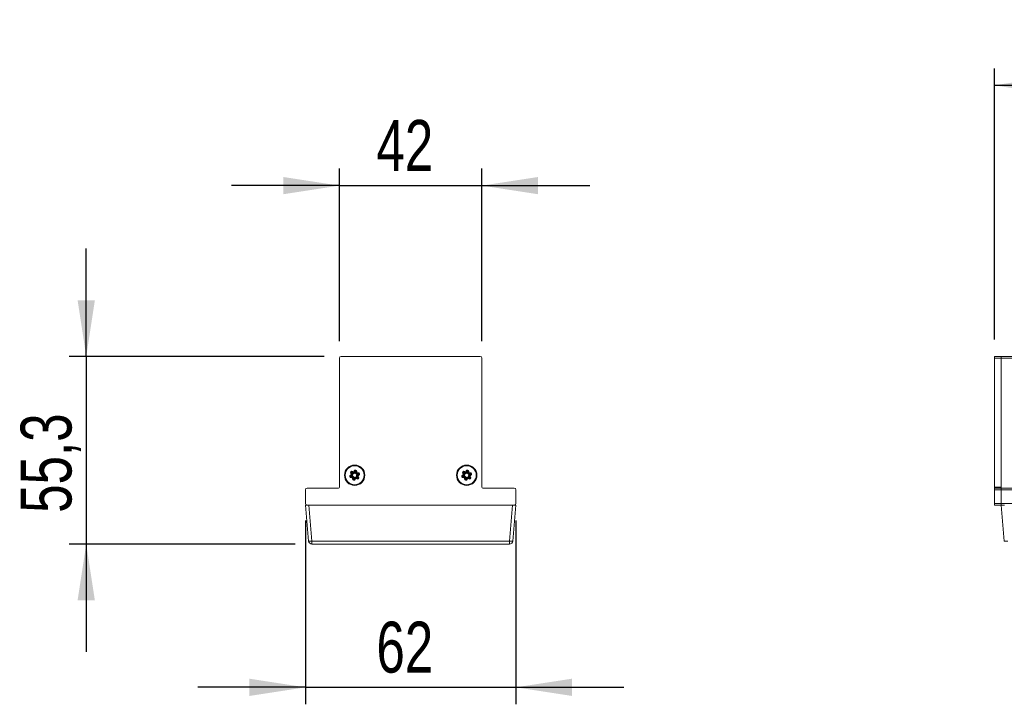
# Model space of a CAD drawing. Header units: millimetres. Extents: x 71 to 360, y 107 to 272.
# Tile 1 of 3: x 71 to 129, y 232 to 272. Entities that reach past the tile are written whole.
import ezdxf

# ---------------------------------------------------------------- set-up
doc = ezdxf.new("R2010")
doc.units = ezdxf.units.MM
doc.layers.add('SLD-0', color=179, linetype='Continuous')
doc.styles.add('SLDTEXTSTYLE0', font='TXT', dxfattribs={"width": 0.75})
doc.dimstyles.new('SLDDIMSTYLE0', dxfattribs={"dimtxt": 3, "dimasz": 3.302, "dimexe": 0, "dimexo": 0.0625, "dimgap": 0.75, "dimtad": 1, "dimdec": 1, "dimlfac": 5, "dimrnd": 1e-09, "dimzin": 12, "dimdsep": 46, "dimtxsty": 'SLDTEXTSTYLE0', "dimsah": 1, "dimcen": 0.09, "dimadec": 0, "dimazin": 3, "dimtfac": 1, "dimtdec": 1, "dimtmove": 0, "dimatfit": 0, "dimfxl": 0, "dimfrac": 2, "dimtolj": 1, "dimtzin": 12, "dimarcsym": 0})
doc.dimstyles.new('SLDDIMSTYLE1', dxfattribs={"dimtxt": 3, "dimasz": 3.302, "dimexe": 0, "dimexo": 0.0625, "dimgap": 0.75, "dimtad": 1, "dimdec": 1, "dimlfac": 5, "dimrnd": 1e-09, "dimzin": 12, "dimdsep": 46, "dimtxsty": 'SLDTEXTSTYLE0', "dimsah": 1, "dimcen": 0.09, "dimadec": 0, "dimazin": 3, "dimtfac": 1, "dimtdec": 1, "dimtofl": 0, "dimtmove": 0, "dimatfit": 3, "dimfxl": 0, "dimfrac": 2, "dimtolj": 1, "dimtzin": 12, "dimarcsym": 0})

# ---------------------------------------------------------------- blocks, each defined once
blk = doc.blocks.new('_D')
at = {"layer": 'SLD-0'}
for p, q in [((88.318, 242.786), (88.318, 231.951)), ((100.718, 242.786), (100.718, 231.951)), ((88.318, 232.951), (81.968, 232.951)), ((88.318, 232.951), (100.718, 232.951)), ((100.718, 232.951), (107.068, 232.951))]:
    blk.add_line(p, q, dxfattribs=at)
for points in [[(88.318, 232.951), (85.016, 233.459), (85.016, 232.443)], [(100.718, 232.951), (104.02, 232.443), (104.02, 233.459)]]:
    blk.add_solid(points, dxfattribs=at)
at = {"layer": 'SLD-0', "insert": (92.5, 236.818), "char_height": 3, "attachment_point": 1, "style": 'SLDTEXTSTYLE0'}
blk.add_mtext('62', dxfattribs=at)
blk = doc.blocks.new('_D_1')
at = {"layer": 'SLD-0'}
for p, q in [((90.318, 253.346), (90.318, 263.508)), ((98.718, 253.346), (98.718, 263.508)), ((90.318, 262.508), (83.968, 262.508)), ((90.318, 262.508), (98.718, 262.508)), ((98.718, 262.508), (105.068, 262.508))]:
    blk.add_line(p, q, dxfattribs=at)
for points in [[(90.318, 262.508), (87.016, 263.016), (87.016, 262)], [(98.718, 262.508), (102.02, 262), (102.02, 263.016)]]:
    blk.add_solid(points, dxfattribs=at)
at = {"layer": 'SLD-0', "insert": (92.5, 266.375), "char_height": 3, "attachment_point": 1, "style": 'SLDTEXTSTYLE0'}
blk.add_mtext('42', dxfattribs=at)
blk = doc.blocks.new('_D_2')
at = {"layer": 'SLD-0'}
for p, q in [((75.402, 252.446), (75.402, 258.796)), ((89.418, 252.446), (74.402, 252.446)), ((75.402, 252.446), (75.402, 241.386)), ((87.703, 241.386), (74.402, 241.386)), ((75.402, 241.386), (75.402, 235.036))]:
    blk.add_line(p, q, dxfattribs=at)
for points in [[(75.402, 252.446), (75.91, 255.748), (74.894, 255.748)], [(75.402, 241.386), (74.894, 238.084), (75.91, 238.084)]]:
    blk.add_solid(points, dxfattribs=at)
at = {"layer": 'SLD-0', "insert": (71.535, 243.232), "char_height": 3, "attachment_point": 1, "rotation": 90, "style": 'SLDTEXTSTYLE0'}
blk.add_mtext('55,3', dxfattribs=at)
blk = doc.blocks.new('_D_3')
at = {"layer": 'SLD-0'}
for p, q in [((128.908, 253.446), (128.908, 269.416)), ((359.708, 253.446), (359.708, 269.416)), ((128.908, 268.416), (359.708, 268.416))]:
    blk.add_line(p, q, dxfattribs=at)
for points in [[(128.908, 268.416), (132.21, 267.908), (132.21, 268.924)], [(359.708, 268.416), (356.406, 268.924), (356.406, 267.908)]]:
    blk.add_solid(points, dxfattribs=at)
at = {"layer": 'SLD-0', "insert": (233.25, 272.283), "char_height": 3, "attachment_point": 1, "style": 'SLDTEXTSTYLE0'}
blk.add_mtext('1154', dxfattribs=at)

msp = doc.modelspace()

# ---------------------------------------------------------------- linework, layer by layer
at = {"color": 7, "linetype": 'Continuous', "lineweight": 15}
for p, q in [((98.618, 252.446), (90.418, 252.446)), ((128.908, 252.446), (129.308, 252.446)), ((128.908, 252.346), (128.908, 252.446)), ((129.308, 252.446), (359.308, 252.446)), ((129.308, 252.446), (129.308, 252.346)), ((90.318, 252.346), (90.318, 244.746)), ((98.718, 244.746), (98.718, 252.346)), ((129.308, 252.346), (128.908, 252.346)), ((128.908, 244.746), (128.908, 252.346)), ((129.308, 252.346), (359.308, 252.346)), ((129.308, 244.746), (129.308, 252.346)), ((90.967, 245.448), (91.016, 245.474)), ((90.985, 245.412), (90.967, 245.448)), ((90.985, 245.412), (91.035, 245.439)), ((90.988, 245.548), (91.02, 245.573)), ((91.023, 245.504), (90.988, 245.548)), ((91.004, 245.377), (91.053, 245.403)), ((91.016, 245.474), (91.035, 245.439)), ((91.054, 245.528), (91.02, 245.573)), ((91.023, 245.504), (91.054, 245.528)), ((91.051, 245.597), (91.099, 245.567)), ((91.086, 245.553), (91.051, 245.597)), ((91.094, 245.665), (91.073, 245.631)), ((91.073, 245.631), (91.12, 245.601)), ((91.094, 245.665), (91.141, 245.635)), ((91.141, 245.635), (91.12, 245.601)), ((91.17, 245.644), (91.192, 245.696)), ((91.17, 245.644), (91.208, 245.629)), ((91.192, 245.696), (91.229, 245.681)), ((91.208, 245.629), (91.229, 245.681)), ((91.245, 245.614), (91.266, 245.666)), ((91.266, 245.666), (91.264, 245.61)), ((91.306, 245.665), (91.304, 245.609)), ((91.344, 245.607), (91.304, 245.609)), ((91.346, 245.663), (91.306, 245.665)), ((91.346, 245.663), (91.344, 245.607)), ((91.366, 245.587), (91.422, 245.594)), ((91.366, 245.587), (91.372, 245.547)), ((91.372, 245.547), (91.427, 245.555)), ((91.377, 245.507), (91.433, 245.515)), ((91.433, 245.515), (91.383, 245.489)), ((91.451, 245.48), (91.402, 245.454)), ((91.421, 245.418), (91.402, 245.454)), ((91.47, 245.444), (91.421, 245.418)), ((91.422, 245.594), (91.427, 245.555)), ((91.47, 245.444), (91.451, 245.48)), ((97.567, 245.448), (97.616, 245.474)), ((97.585, 245.412), (97.567, 245.448)), ((97.585, 245.412), (97.635, 245.439)), ((97.588, 245.548), (97.62, 245.573)), ((97.623, 245.504), (97.588, 245.548)), ((97.604, 245.377), (97.653, 245.403)), ((97.616, 245.474), (97.635, 245.439)), ((97.654, 245.528), (97.62, 245.573)), ((97.623, 245.504), (97.654, 245.528)), ((97.686, 245.553), (97.651, 245.597)), ((97.651, 245.597), (97.699, 245.567)), ((97.694, 245.665), (97.673, 245.631)), ((97.673, 245.631), (97.72, 245.601)), ((97.694, 245.665), (97.741, 245.635)), ((97.741, 245.635), (97.72, 245.601)), ((97.77, 245.644), (97.792, 245.696)), ((97.77, 245.644), (97.808, 245.629)), ((97.792, 245.696), (97.829, 245.681)), ((97.808, 245.629), (97.829, 245.681)), ((97.845, 245.614), (97.866, 245.666)), ((97.866, 245.666), (97.864, 245.61)), ((97.906, 245.665), (97.904, 245.609)), ((97.944, 245.607), (97.904, 245.609)), ((97.946, 245.663), (97.906, 245.665)), ((97.946, 245.663), (97.944, 245.607)), ((97.966, 245.587), (98.022, 245.594)), ((97.966, 245.587), (97.972, 245.547)), ((97.972, 245.547), (98.027, 245.555)), ((97.977, 245.507), (98.033, 245.515)), ((98.033, 245.515), (97.983, 245.489)), ((98.051, 245.48), (98.002, 245.454)), ((98.021, 245.418), (98.002, 245.454)), ((98.07, 245.444), (98.021, 245.418)), ((98.022, 245.594), (98.027, 245.555)), ((98.07, 245.444), (98.051, 245.48)), ((91.059, 245.385), (91.004, 245.377)), ((91.065, 245.345), (91.009, 245.337)), ((91.015, 245.298), (91.009, 245.337)), ((91.07, 245.305), (91.015, 245.298)), ((91.07, 245.305), (91.065, 245.345)), ((91.091, 245.229), (91.093, 245.285)), ((91.091, 245.229), (91.131, 245.227)), ((91.093, 245.285), (91.133, 245.283)), ((91.131, 245.227), (91.133, 245.283)), ((91.171, 245.226), (91.173, 245.282)), ((91.192, 245.278), (91.171, 245.226)), ((91.229, 245.263), (91.208, 245.211)), ((91.245, 245.196), (91.208, 245.211)), ((91.266, 245.248), (91.229, 245.263)), ((91.266, 245.248), (91.245, 245.196)), ((91.295, 245.257), (91.317, 245.291)), ((91.343, 245.227), (91.295, 245.257)), ((91.364, 245.261), (91.317, 245.291)), ((91.385, 245.295), (91.338, 245.325)), ((91.343, 245.227), (91.364, 245.261)), ((91.351, 245.339), (91.385, 245.295)), ((91.414, 245.388), (91.382, 245.364)), ((91.382, 245.364), (91.417, 245.319)), ((91.414, 245.388), (91.448, 245.344)), ((91.448, 245.344), (91.417, 245.319)), ((97.659, 245.385), (97.604, 245.377)), ((97.665, 245.345), (97.609, 245.337)), ((97.615, 245.298), (97.609, 245.337)), ((97.67, 245.305), (97.615, 245.298)), ((97.67, 245.305), (97.665, 245.345)), ((97.691, 245.229), (97.693, 245.285)), ((97.691, 245.229), (97.731, 245.227)), ((97.693, 245.285), (97.733, 245.283)), ((97.731, 245.227), (97.733, 245.283)), ((97.771, 245.226), (97.773, 245.282)), ((97.792, 245.278), (97.771, 245.226)), ((97.829, 245.263), (97.808, 245.211)), ((97.845, 245.196), (97.808, 245.211)), ((97.866, 245.248), (97.829, 245.263)), ((97.866, 245.248), (97.845, 245.196)), ((97.895, 245.257), (97.917, 245.291)), ((97.943, 245.227), (97.895, 245.257)), ((97.964, 245.261), (97.917, 245.291)), ((97.985, 245.295), (97.938, 245.325)), ((97.943, 245.227), (97.964, 245.261)), ((97.951, 245.339), (97.985, 245.295)), ((98.014, 245.388), (97.982, 245.364)), ((97.982, 245.364), (98.017, 245.319)), ((98.014, 245.388), (98.048, 245.344)), ((98.048, 245.344), (98.017, 245.319)), ((88.318, 244.586), (88.318, 243.786)), ((90.258, 244.686), (88.418, 244.686)), ((100.618, 244.686), (98.778, 244.686)), ((100.718, 243.786), (100.718, 244.586)), ((128.908, 244.746), (129.308, 244.746)), ((128.908, 244.686), (128.908, 244.746)), ((128.908, 244.686), (129.308, 244.686)), ((128.908, 244.586), (128.908, 244.686)), ((129.308, 244.586), (128.908, 244.586)), ((128.908, 243.786), (128.908, 244.586)), ((129.308, 244.746), (129.308, 244.686)), ((129.308, 244.686), (359.308, 244.686)), ((129.308, 244.586), (129.308, 244.686)), ((359.308, 244.586), (129.308, 244.586)), ((129.308, 243.786), (129.308, 244.586)), ((88.504, 241.569), (88.318, 243.686)), ((88.318, 243.686), (88.418, 243.686)), ((88.418, 243.686), (100.618, 243.686)), ((88.518, 243.686), (88.703, 241.569)), ((100.334, 241.569), (100.519, 243.686)), ((100.718, 243.686), (100.533, 241.569)), ((100.618, 243.686), (100.718, 243.686)), ((128.908, 243.786), (129.308, 243.786)), ((128.908, 243.686), (128.908, 243.786)), ((129.308, 243.686), (128.908, 243.686)), ((129.308, 243.686), (129.308, 243.786)), ((129.308, 243.786), (359.308, 243.786)), ((129.334, 243.686), (129.308, 243.686)), ((129.493, 241.569), (129.308, 243.686)), ((129.334, 243.686), (129.507, 243.686)), ((88.703, 241.569), (100.334, 241.569)), ((88.703, 241.386), (88.703, 241.569)), ((100.334, 241.386), (88.703, 241.386)), ((100.334, 241.386), (100.334, 241.569))]:
    msp.add_line(p, q, dxfattribs=at)
at = {"color": 7, "linetype": 'Continuous', "lineweight": 15, "flags": 128}
for points in [[(91.004, 245.377), (91, 245.384), (90.997, 245.391), (90.994, 245.397), (90.991, 245.402), (90.988, 245.406), (90.987, 245.41), (90.986, 245.412), (90.985, 245.412)], [(91.02, 245.573), (91.02, 245.573), (91.022, 245.574), (91.025, 245.577), (91.029, 245.58), (91.034, 245.584), (91.039, 245.588), (91.045, 245.592), (91.051, 245.597)], [(91.035, 245.439), (91.035, 245.438), (91.036, 245.436), (91.038, 245.433), (91.04, 245.428), (91.043, 245.423), (91.046, 245.417), (91.05, 245.41), (91.053, 245.403)], [(91.073, 245.631), (91.072, 245.63), (91.071, 245.628), (91.069, 245.625), (91.066, 245.621), (91.063, 245.616), (91.059, 245.61), (91.055, 245.604), (91.051, 245.597)], [(91.054, 245.528), (91.055, 245.529), (91.057, 245.53), (91.059, 245.533), (91.063, 245.536), (91.068, 245.539), (91.074, 245.544), (91.08, 245.548), (91.086, 245.553)], [(91.114, 245.591), (91.112, 245.589), (91.111, 245.586), (91.109, 245.583), (91.107, 245.58), (91.105, 245.577), (91.103, 245.574), (91.101, 245.571), (91.099, 245.567)], [(91.12, 245.601), (91.12, 245.601), (91.12, 245.601), (91.119, 245.6), (91.118, 245.599), (91.118, 245.597), (91.116, 245.596), (91.115, 245.594), (91.114, 245.591)], [(91.208, 245.629), (91.208, 245.629), (91.208, 245.629), (91.209, 245.629), (91.21, 245.628), (91.212, 245.628), (91.214, 245.627), (91.216, 245.626), (91.218, 245.625)], [(91.245, 245.614), (91.241, 245.616), (91.237, 245.617), (91.234, 245.619), (91.23, 245.62), (91.227, 245.621), (91.224, 245.623), (91.221, 245.624), (91.218, 245.625)], [(91.229, 245.681), (91.229, 245.681), (91.231, 245.68), (91.235, 245.679), (91.239, 245.677), (91.245, 245.675), (91.252, 245.672), (91.258, 245.669), (91.266, 245.666)], [(91.304, 245.609), (91.303, 245.609), (91.301, 245.609), (91.297, 245.609), (91.292, 245.609), (91.286, 245.609), (91.279, 245.61), (91.271, 245.61), (91.264, 245.61)], [(91.306, 245.665), (91.305, 245.665), (91.303, 245.665), (91.299, 245.665), (91.294, 245.665), (91.288, 245.665), (91.281, 245.666), (91.273, 245.666), (91.266, 245.666)], [(91.372, 245.547), (91.372, 245.546), (91.372, 245.544), (91.373, 245.54), (91.373, 245.535), (91.374, 245.529), (91.375, 245.523), (91.376, 245.515), (91.377, 245.507)], [(91.402, 245.454), (91.401, 245.454), (91.4, 245.456), (91.399, 245.46), (91.396, 245.464), (91.394, 245.469), (91.39, 245.475), (91.387, 245.482), (91.383, 245.489)], [(91.427, 245.555), (91.427, 245.554), (91.428, 245.552), (91.428, 245.548), (91.429, 245.543), (91.43, 245.537), (91.431, 245.53), (91.432, 245.523), (91.433, 245.515)], [(91.451, 245.48), (91.451, 245.48), (91.45, 245.482), (91.448, 245.486), (91.446, 245.49), (91.443, 245.495), (91.44, 245.502), (91.436, 245.508), (91.433, 245.515)], [(97.604, 245.377), (97.6, 245.384), (97.597, 245.391), (97.594, 245.397), (97.591, 245.402), (97.588, 245.406), (97.587, 245.41), (97.586, 245.412), (97.585, 245.412)], [(97.62, 245.573), (97.62, 245.573), (97.622, 245.574), (97.625, 245.577), (97.629, 245.58), (97.634, 245.584), (97.639, 245.588), (97.645, 245.592), (97.651, 245.597)], [(97.635, 245.439), (97.635, 245.438), (97.636, 245.436), (97.638, 245.433), (97.64, 245.428), (97.643, 245.423), (97.646, 245.417), (97.65, 245.41), (97.653, 245.403)], [(97.673, 245.631), (97.672, 245.63), (97.671, 245.628), (97.669, 245.625), (97.666, 245.621), (97.663, 245.616), (97.659, 245.61), (97.655, 245.604), (97.651, 245.597)], [(97.654, 245.528), (97.655, 245.529), (97.657, 245.53), (97.659, 245.533), (97.663, 245.536), (97.668, 245.539), (97.674, 245.544), (97.68, 245.548), (97.686, 245.553)], [(97.714, 245.591), (97.712, 245.589), (97.711, 245.586), (97.709, 245.583), (97.707, 245.58), (97.705, 245.577), (97.703, 245.574), (97.701, 245.571), (97.699, 245.567)], [(97.72, 245.601), (97.72, 245.601), (97.72, 245.601), (97.719, 245.6), (97.718, 245.599), (97.718, 245.597), (97.716, 245.596), (97.715, 245.594), (97.714, 245.591)], [(97.808, 245.629), (97.808, 245.629), (97.808, 245.629), (97.809, 245.629), (97.81, 245.628), (97.812, 245.628), (97.814, 245.627), (97.816, 245.626), (97.818, 245.625)], [(97.845, 245.614), (97.841, 245.616), (97.837, 245.617), (97.834, 245.619), (97.83, 245.62), (97.827, 245.621), (97.824, 245.623), (97.821, 245.624), (97.818, 245.625)], [(97.829, 245.681), (97.829, 245.681), (97.831, 245.68), (97.835, 245.679), (97.839, 245.677), (97.845, 245.675), (97.852, 245.672), (97.858, 245.669), (97.866, 245.666)], [(97.904, 245.609), (97.903, 245.609), (97.901, 245.609), (97.897, 245.609), (97.892, 245.609), (97.886, 245.609), (97.879, 245.61), (97.871, 245.61), (97.864, 245.61)], [(97.906, 245.665), (97.905, 245.665), (97.903, 245.665), (97.899, 245.665), (97.894, 245.665), (97.888, 245.665), (97.881, 245.666), (97.873, 245.666), (97.866, 245.666)], [(97.972, 245.547), (97.972, 245.546), (97.972, 245.544), (97.973, 245.54), (97.973, 245.535), (97.974, 245.529), (97.975, 245.523), (97.976, 245.515), (97.977, 245.507)], [(98.002, 245.454), (98.001, 245.454), (98, 245.456), (97.999, 245.46), (97.996, 245.464), (97.994, 245.469), (97.99, 245.475), (97.987, 245.482), (97.983, 245.489)], [(98.027, 245.555), (98.027, 245.554), (98.028, 245.552), (98.028, 245.548), (98.029, 245.543), (98.03, 245.537), (98.031, 245.53), (98.032, 245.523), (98.033, 245.515)], [(98.051, 245.48), (98.051, 245.48), (98.05, 245.482), (98.048, 245.486), (98.046, 245.49), (98.043, 245.495), (98.04, 245.502), (98.036, 245.508), (98.033, 245.515)], [(91.009, 245.337), (91.009, 245.338), (91.009, 245.34), (91.008, 245.344), (91.008, 245.349), (91.007, 245.355), (91.006, 245.362), (91.005, 245.369), (91.004, 245.377)], [(91.065, 245.345), (91.065, 245.346), (91.064, 245.348), (91.064, 245.352), (91.063, 245.357), (91.062, 245.363), (91.061, 245.369), (91.06, 245.377), (91.059, 245.385)], [(91.131, 245.227), (91.132, 245.227), (91.134, 245.227), (91.138, 245.227), (91.143, 245.227), (91.149, 245.227), (91.156, 245.226), (91.163, 245.226), (91.171, 245.226)], [(91.133, 245.283), (91.134, 245.283), (91.136, 245.283), (91.14, 245.283), (91.145, 245.283), (91.151, 245.283), (91.158, 245.282), (91.165, 245.282), (91.173, 245.282)], [(91.208, 245.211), (91.207, 245.211), (91.205, 245.212), (91.202, 245.213), (91.197, 245.215), (91.191, 245.218), (91.185, 245.22), (91.178, 245.223), (91.171, 245.226)], [(91.192, 245.278), (91.196, 245.276), (91.199, 245.275), (91.203, 245.273), (91.206, 245.272), (91.209, 245.271), (91.213, 245.269), (91.216, 245.268), (91.218, 245.267)], [(91.229, 245.263), (91.229, 245.263), (91.228, 245.263), (91.227, 245.263), (91.226, 245.264), (91.225, 245.264), (91.223, 245.265), (91.221, 245.266), (91.218, 245.267)], [(91.317, 245.291), (91.317, 245.291), (91.318, 245.293), (91.32, 245.297), (91.323, 245.301), (91.326, 245.306), (91.33, 245.312), (91.334, 245.318), (91.338, 245.325)], [(91.382, 245.364), (91.382, 245.363), (91.38, 245.362), (91.377, 245.36), (91.373, 245.356), (91.368, 245.353), (91.363, 245.349), (91.357, 245.344), (91.351, 245.339)], [(91.364, 245.261), (91.364, 245.262), (91.366, 245.264), (91.368, 245.267), (91.37, 245.271), (91.373, 245.276), (91.377, 245.282), (91.381, 245.288), (91.385, 245.295)], [(91.417, 245.319), (91.416, 245.319), (91.414, 245.318), (91.412, 245.315), (91.408, 245.312), (91.403, 245.309), (91.397, 245.304), (91.391, 245.3), (91.385, 245.295)], [(97.609, 245.337), (97.609, 245.338), (97.609, 245.34), (97.608, 245.344), (97.608, 245.349), (97.607, 245.355), (97.606, 245.362), (97.605, 245.369), (97.604, 245.377)], [(97.665, 245.345), (97.665, 245.346), (97.664, 245.348), (97.664, 245.352), (97.663, 245.357), (97.662, 245.363), (97.661, 245.369), (97.66, 245.377), (97.659, 245.385)], [(97.731, 245.227), (97.732, 245.227), (97.734, 245.227), (97.738, 245.227), (97.743, 245.227), (97.749, 245.227), (97.756, 245.226), (97.763, 245.226), (97.771, 245.226)], [(97.733, 245.283), (97.734, 245.283), (97.736, 245.283), (97.74, 245.283), (97.745, 245.283), (97.751, 245.283), (97.758, 245.282), (97.765, 245.282), (97.773, 245.282)], [(97.808, 245.211), (97.807, 245.211), (97.805, 245.212), (97.802, 245.213), (97.797, 245.215), (97.791, 245.218), (97.785, 245.22), (97.778, 245.223), (97.771, 245.226)], [(97.792, 245.278), (97.796, 245.276), (97.799, 245.275), (97.803, 245.273), (97.806, 245.272), (97.809, 245.271), (97.813, 245.269), (97.816, 245.268), (97.818, 245.267)], [(97.829, 245.263), (97.829, 245.263), (97.828, 245.263), (97.827, 245.263), (97.826, 245.264), (97.825, 245.264), (97.823, 245.265), (97.821, 245.266), (97.818, 245.267)], [(97.917, 245.291), (97.917, 245.291), (97.918, 245.293), (97.92, 245.297), (97.923, 245.301), (97.926, 245.306), (97.93, 245.312), (97.934, 245.318), (97.938, 245.325)], [(97.982, 245.364), (97.982, 245.363), (97.98, 245.362), (97.977, 245.36), (97.973, 245.356), (97.968, 245.353), (97.963, 245.349), (97.957, 245.344), (97.951, 245.339)], [(97.964, 245.261), (97.964, 245.262), (97.966, 245.264), (97.968, 245.267), (97.97, 245.271), (97.973, 245.276), (97.977, 245.282), (97.981, 245.288), (97.985, 245.295)], [(98.017, 245.319), (98.016, 245.319), (98.014, 245.318), (98.012, 245.315), (98.008, 245.312), (98.003, 245.309), (97.997, 245.304), (97.991, 245.3), (97.985, 245.295)]]:
    msp.add_lwpolyline(points, dxfattribs=at)
at = {"color": 7, "linetype": 'Continuous', "lineweight": 15}
for centre, radius in [((91.218, 245.446), 0.6), ((91.218, 245.446), 0.56), ((97.818, 245.446), 0.6), ((97.818, 245.446), 0.56)]:
    msp.add_circle(centre, radius, dxfattribs=at)
for centre, radius, start, end in [((90.418, 252.346), 0.1, 90, 180), ((98.618, 252.346), 0.1, 0, 90), ((91.004, 245.377), 0.08, 117.85019, 277.85019), ((91.004, 245.377), 0.04, 117.85019, 277.85019), ((91.051, 245.597), 0.08, 57.85019, 217.85019), ((91.051, 245.597), 0.04, 57.85019, 217.85019), ((91.007, 245.492), 0.02, 297.85019, 37.85019), ((91.007, 245.492), 0.06, 297.85019, 37.85019), ((91.152, 245.652), 0.06, 237.85019, 337.85019), ((91.152, 245.652), 0.02, 237.85019, 337.85019), ((91.266, 245.666), 0.08, 357.85019, 157.85019), ((91.266, 245.666), 0.04, 357.85019, 157.85019), ((91.364, 245.606), 0.06, 177.85019, 277.85019), ((91.364, 245.606), 0.02, 177.85019, 277.85019), ((91.43, 245.4), 0.06, 117.85019, 217.85019), ((91.43, 245.4), 0.02, 117.85019, 217.85019), ((91.433, 245.515), 0.08, 297.85019, 97.85019), ((91.433, 245.515), 0.04, 297.85019, 97.85019), ((97.604, 245.377), 0.08, 117.85019, 277.85019), ((97.604, 245.377), 0.04, 117.85019, 277.85019), ((97.651, 245.597), 0.08, 57.85019, 217.85019), ((97.651, 245.597), 0.04, 57.85019, 217.85019), ((97.607, 245.492), 0.02, 297.85019, 37.85019), ((97.607, 245.492), 0.06, 297.85019, 37.85019), ((97.752, 245.652), 0.06, 237.85019, 337.85019), ((97.752, 245.652), 0.02, 237.85019, 337.85019), ((97.866, 245.666), 0.08, 357.85019, 157.85019), ((97.866, 245.666), 0.04, 357.85019, 157.85019), ((97.964, 245.606), 0.06, 177.85019, 277.85019), ((97.964, 245.606), 0.02, 177.85019, 277.85019), ((98.03, 245.4), 0.06, 117.85019, 217.85019), ((98.03, 245.4), 0.02, 117.85019, 217.85019), ((98.033, 245.515), 0.08, 297.85019, 97.85019), ((98.033, 245.515), 0.04, 297.85019, 97.85019), ((91.073, 245.286), 0.06, 357.85019, 97.85019), ((91.073, 245.286), 0.02, 357.85019, 97.85019), ((91.171, 245.226), 0.08, 177.85019, 337.85019), ((91.171, 245.226), 0.04, 177.85019, 337.85019), ((91.285, 245.24), 0.06, 57.85019, 157.85019), ((91.285, 245.24), 0.02, 57.85019, 157.85019), ((91.385, 245.295), 0.08, 237.85019, 37.85019), ((91.385, 245.295), 0.04, 237.85019, 37.85019), ((97.673, 245.286), 0.06, 357.85019, 97.85019), ((97.673, 245.286), 0.02, 357.85019, 97.85019), ((97.771, 245.226), 0.08, 177.85019, 337.85019), ((97.771, 245.226), 0.04, 177.85019, 337.85019), ((97.885, 245.24), 0.06, 57.85019, 157.85019), ((97.885, 245.24), 0.02, 57.85019, 157.85019), ((97.985, 245.295), 0.08, 237.85019, 37.85019), ((97.985, 245.295), 0.04, 237.85019, 37.85019), ((88.418, 244.586), 0.1, 90, 180), ((90.258, 244.746), 0.06, 270, 0), ((98.778, 244.746), 0.06, 180, 270), ((100.618, 244.586), 0.1, 0, 90), ((88.418, 243.786), 0.1, 180, 270), ((100.618, 243.786), 0.1, 270, 0), ((88.603, 242.145), 0.585, 260.19728, 279.80272), ((88.703, 241.586), 0.2, 185, 270), ((100.433, 242.145), 0.585, 260.19725, 279.80275), ((100.334, 241.586), 0.2, 270, 355), ((129.593, 242.145), 0.585, 260.19647, 279.80353)]:
    msp.add_arc(centre, radius, start, end, dxfattribs=at)
for points, knots in [([(91.051, 245.597), (91.05, 245.601), (91.048, 245.607), (91.045, 245.616), (91.043, 245.624), (91.041, 245.629), (91.04, 245.633), (91.039, 245.635), (91.039, 245.635), (91.039, 245.635), (91.039, 245.635), (91.039, 245.635), (91.039, 245.635), (91.039, 245.635)], [0, 0, 0, 0, 0.1675241, 0.3067716, 0.4994675, 0.6521905, 0.7595057, 0.8830375, 0.9424261, 0.983034, 0.9944754, 0.9979704, 1, 1, 1, 1]), ([(91.053, 245.403), (91.06, 245.407), (91.072, 245.415), (91.087, 245.431), (91.098, 245.449), (91.105, 245.47), (91.108, 245.492), (91.105, 245.514), (91.098, 245.535), (91.09, 245.547), (91.086, 245.553)], [0, 0, 0, 0, 0.125, 0.249988, 0.374678, 0.499992, 0.624683, 0.749996, 0.874687, 1, 1, 1, 1]), ([(91.099, 245.567), (91.105, 245.564), (91.118, 245.557), (91.139, 245.552), (91.161, 245.551), (91.176, 245.555), (91.183, 245.557)], [0, 0, 0, 0, 0.250006, 0.499984, 0.749371, 1, 1, 1, 1]), ([(91.183, 245.557), (91.189, 245.56), (91.203, 245.565), (91.22, 245.578), (91.235, 245.595), (91.241, 245.608), (91.245, 245.614)], [0, 0, 0, 0, 0.250005, 0.499984, 0.74937, 1, 1, 1, 1]), ([(91.253, 245.704), (91.253, 245.704), (91.254, 245.704), (91.253, 245.704), (91.255, 245.701), (91.257, 245.694), (91.26, 245.685), (91.263, 245.676), (91.265, 245.67), (91.266, 245.666)], [0, 0, 0, 0, 0.003317, 0.124136, 0.250616, 0.499837, 0.692912, 0.832303, 1, 1, 1, 1]), ([(91.264, 245.61), (91.264, 245.603), (91.264, 245.588), (91.271, 245.567), (91.281, 245.548), (91.296, 245.532), (91.314, 245.519), (91.334, 245.51), (91.355, 245.506), (91.37, 245.507), (91.377, 245.507)], [0, 0, 0, 0, 0.125001, 0.249989, 0.374679, 0.499993, 0.624683, 0.749998, 0.874687, 1, 1, 1, 1]), ([(91.383, 245.489), (91.377, 245.485), (91.364, 245.478), (91.35, 245.461), (91.338, 245.443), (91.331, 245.422), (91.329, 245.4), (91.332, 245.378), (91.339, 245.357), (91.347, 245.345), (91.351, 245.339)], [0, 0, 0, 0, 0.1249996, 0.2499893, 0.3746788, 0.4999917, 0.6246819, 0.7499963, 0.8746861, 1, 1, 1, 1]), ([(97.651, 245.597), (97.65, 245.601), (97.648, 245.607), (97.645, 245.616), (97.643, 245.624), (97.641, 245.629), (97.64, 245.633), (97.639, 245.635), (97.639, 245.635), (97.639, 245.635), (97.639, 245.635), (97.639, 245.635), (97.639, 245.635), (97.639, 245.635)], [0, 0, 0, 0, 0.1675241, 0.3067716, 0.4994675, 0.6521905, 0.7595057, 0.8830375, 0.9424261, 0.983034, 0.9944754, 0.9979704, 1, 1, 1, 1]), ([(97.653, 245.403), (97.66, 245.407), (97.672, 245.415), (97.687, 245.431), (97.698, 245.449), (97.705, 245.47), (97.708, 245.492), (97.705, 245.514), (97.698, 245.535), (97.69, 245.547), (97.686, 245.553)], [0, 0, 0, 0, 0.125, 0.249988, 0.374679, 0.499992, 0.624683, 0.749996, 0.874687, 1, 1, 1, 1]), ([(97.699, 245.567), (97.705, 245.564), (97.718, 245.557), (97.739, 245.552), (97.761, 245.551), (97.776, 245.555), (97.783, 245.557)], [0, 0, 0, 0, 0.250006, 0.499984, 0.749371, 1, 1, 1, 1]), ([(97.783, 245.557), (97.789, 245.56), (97.803, 245.565), (97.82, 245.578), (97.835, 245.595), (97.841, 245.608), (97.845, 245.614)], [0, 0, 0, 0, 0.2500045, 0.4999875, 0.7493698, 1, 1, 1, 1]), ([(97.853, 245.704), (97.853, 245.704), (97.854, 245.704), (97.853, 245.704), (97.855, 245.701), (97.857, 245.694), (97.86, 245.685), (97.863, 245.676), (97.865, 245.67), (97.866, 245.666)], [0, 0, 0, 0, 0.003316, 0.124135, 0.250616, 0.499837, 0.692911, 0.832303, 1, 1, 1, 1]), ([(97.864, 245.61), (97.864, 245.603), (97.864, 245.588), (97.871, 245.567), (97.881, 245.548), (97.896, 245.532), (97.914, 245.519), (97.934, 245.51), (97.955, 245.506), (97.97, 245.507), (97.977, 245.507)], [0, 0, 0, 0, 0.125001, 0.249989, 0.374679, 0.499993, 0.624683, 0.749998, 0.874686, 1, 1, 1, 1]), ([(97.983, 245.489), (97.977, 245.485), (97.964, 245.478), (97.95, 245.461), (97.938, 245.443), (97.931, 245.422), (97.929, 245.4), (97.932, 245.378), (97.939, 245.357), (97.947, 245.345), (97.951, 245.339)], [0, 0, 0, 0, 0.125, 0.24999, 0.374679, 0.499992, 0.624682, 0.749996, 0.874686, 1, 1, 1, 1]), ([(91.173, 245.282), (91.173, 245.289), (91.172, 245.304), (91.166, 245.325), (91.155, 245.344), (91.141, 245.36), (91.123, 245.373), (91.103, 245.382), (91.081, 245.386), (91.067, 245.385), (91.059, 245.385)], [0, 0, 0, 0, 0.125001, 0.249989, 0.374679, 0.499993, 0.624683, 0.749996, 0.874687, 1, 1, 1, 1]), ([(91.183, 245.188), (91.183, 245.188), (91.183, 245.189), (91.181, 245.194), (91.179, 245.199), (91.177, 245.207), (91.174, 245.216), (91.172, 245.223), (91.171, 245.226)], [0, 0, 0, 0, 0.239434, 0.346334, 0.499827, 0.693255, 0.832559, 1, 1, 1, 1]), ([(91.254, 245.335), (91.247, 245.333), (91.234, 245.327), (91.216, 245.314), (91.201, 245.297), (91.195, 245.284), (91.192, 245.278)], [0, 0, 0, 0, 0.250005, 0.499984, 0.749368, 1, 1, 1, 1]), ([(91.338, 245.325), (91.331, 245.328), (91.319, 245.335), (91.297, 245.34), (91.275, 245.341), (91.261, 245.337), (91.254, 245.335)], [0, 0, 0, 0, 0.2500028, 0.4999844, 0.749367, 1, 1, 1, 1]), ([(91.385, 245.295), (91.386, 245.292), (91.388, 245.285), (91.391, 245.276), (91.394, 245.268), (91.396, 245.263), (91.397, 245.259), (91.397, 245.258), (91.397, 245.257), (91.398, 245.257), (91.397, 245.257), (91.397, 245.257), (91.398, 245.257)], [0, 0, 0, 0, 0.167259, 0.306419, 0.499477, 0.652514, 0.759507, 0.883039, 0.942427, 0.971294, 0.991318, 1, 1, 1, 1]), ([(97.773, 245.282), (97.773, 245.289), (97.772, 245.304), (97.766, 245.325), (97.755, 245.344), (97.741, 245.36), (97.723, 245.373), (97.703, 245.382), (97.681, 245.386), (97.667, 245.385), (97.659, 245.385)], [0, 0, 0, 0, 0.125001, 0.249988, 0.374679, 0.499992, 0.624684, 0.749996, 0.874687, 1, 1, 1, 1]), ([(97.783, 245.188), (97.783, 245.188), (97.783, 245.189), (97.781, 245.194), (97.779, 245.199), (97.777, 245.207), (97.774, 245.216), (97.772, 245.223), (97.771, 245.226)], [0, 0, 0, 0, 0.239434, 0.346334, 0.499827, 0.693255, 0.832559, 1, 1, 1, 1]), ([(97.854, 245.335), (97.847, 245.333), (97.834, 245.327), (97.816, 245.314), (97.801, 245.297), (97.795, 245.284), (97.792, 245.278)], [0, 0, 0, 0, 0.250002, 0.499983, 0.749368, 1, 1, 1, 1]), ([(97.938, 245.325), (97.931, 245.328), (97.919, 245.335), (97.897, 245.34), (97.875, 245.341), (97.861, 245.337), (97.854, 245.335)], [0, 0, 0, 0, 0.2500057, 0.4999863, 0.749368, 1, 1, 1, 1]), ([(97.985, 245.295), (97.986, 245.292), (97.988, 245.285), (97.991, 245.276), (97.994, 245.268), (97.996, 245.263), (97.997, 245.259), (97.997, 245.258), (97.997, 245.257), (97.998, 245.257), (97.997, 245.257), (97.997, 245.257), (97.998, 245.257)], [0, 0, 0, 0, 0.167259, 0.306419, 0.499478, 0.652515, 0.759508, 0.883039, 0.942428, 0.971294, 0.991318, 1, 1, 1, 1])]:
    msp.add_open_spline(points, degree=3, knots=knots, dxfattribs=at)

# ---------------------------------------------------------------- dimensions: what is measured, and where the dimension line sits
at = {"layer": 'SLD-0'}
for base, p1, p2, angle, dimstyle, picture, middle in [((359.708, 268.416), (128.908, 252.446), (359.708, 252.446), 0, 'SLDDIMSTYLE1', '_D_3', (237.683, 268.416)), ((75.402, 241.386), (90.418, 252.446), (88.703, 241.386), 90, 'SLDDIMSTYLE0', '_D_2', (75.402, 247.111))]:
    dim = msp.add_linear_dim(base=base, p1=p1, p2=p2, angle=angle, dimstyle=dimstyle, dxfattribs=at)
    dim.commit()
    dim.dimension.update_dxf_attribs({"geometry": picture, "text_midpoint": middle, "dimtype": 160})
for base, p1, p2, picture, middle in [((98.718, 262.508), (90.318, 252.346), (98.718, 252.346), '_D_1', (94.716, 262.508)), ((100.718, 232.951), (88.318, 243.786), (100.718, 243.786), '_D', (94.716, 232.951))]:
    dim = msp.add_linear_dim(base=base, p1=p1, p2=p2, dimstyle='SLDDIMSTYLE0', dxfattribs=at)
    dim.commit()
    dim.dimension.update_dxf_attribs({"geometry": picture, "text_midpoint": middle, "dimtype": 160})

doc.saveas('drawing.dxf')
